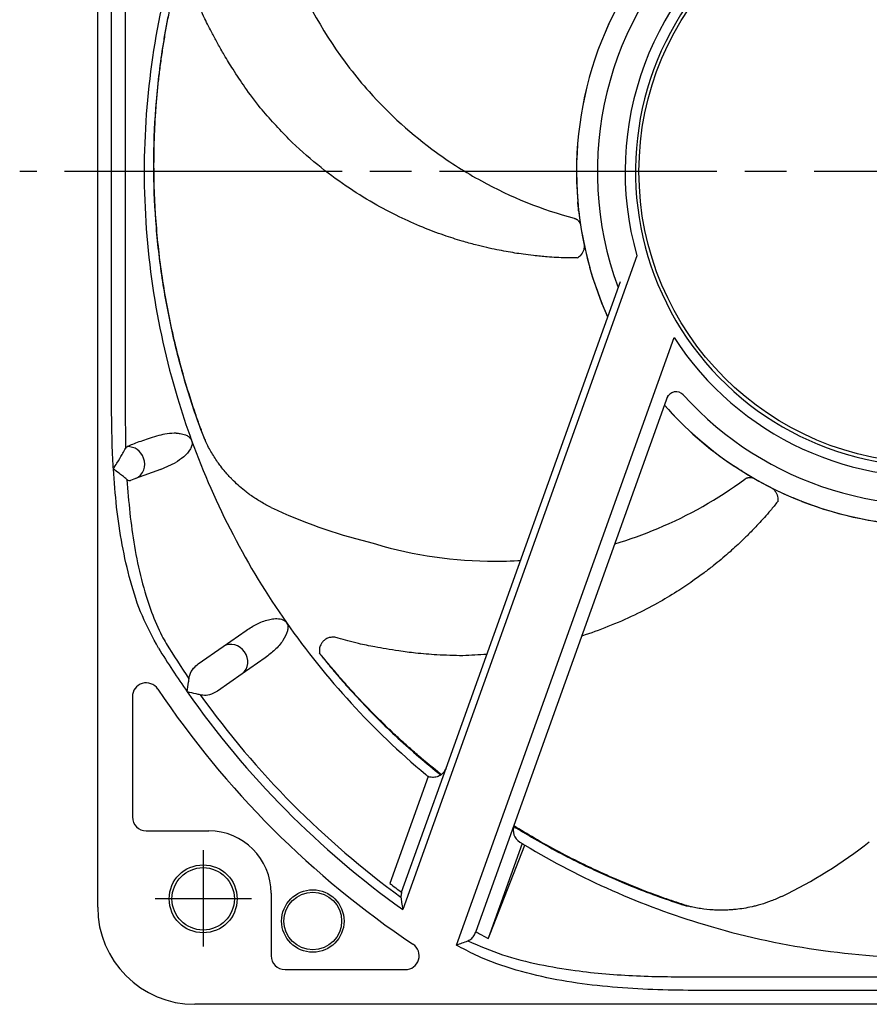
# Model space of a CAD drawing. Header units: millimetres. Extents: x 0 to 594, y 0 to 420.
# Tile 1 of 10: x 81 to 143, y 172 to 243. Entities that reach past the tile are written whole.
import ezdxf

# ---------------------------------------------------------------- set-up
doc = ezdxf.new("R2010")
doc.units = ezdxf.units.MM
doc.linetypes.add('CENTER', pattern=[27, 20, -2, 3, -2])

msp = doc.modelspace()

# ---------------------------------------------------------------- linework, layer by layer
at = {"color": 7}
for p, q in [((87, 179.32), (87, 285.32)), ((87.997, 215.597), (87.997, 249.044)), ((88.974, 249.044), (88.974, 215.597)), ((121.429, 228.927), (121.428, 228.933)), ((125.851, 226.259), (108.983, 179.149)), ((122.649, 224.75), (122.456, 225.403)), ((112.099, 189.333), (124.659, 224.414)), ((112.847, 176.59), (128.525, 220.376)), ((128.091, 216.198), (116.992, 185.201)), ((88.974, 215.597), (89.007, 212.367)), ((88.966, 212.29), (89.007, 212.367)), ((91.516, 210.849), (89.728, 210.198)), ((91.516, 210.849), (92.593, 211.341)), ((89.728, 210.198), (89.37, 210.068)), ((133.709, 210.212), (133.704, 210.215)), ((137.736, 208.562), (137.105, 208.818)), ((96.029, 198.095), (97.698, 199.263)), ((94.249, 196.848), (96.029, 198.095)), ((99.074, 197.297), (97.405, 196.129)), ((97.405, 196.129), (95.625, 194.882)), ((89.5, 194.482), (89.5, 185.82)), ((110.82, 188.728), (108.061, 181.022)), ((108.899, 180.396), (112.099, 189.333)), ((116.992, 185.201), (114.255, 177.556)), ((90.5, 184.82), (95, 184.82)), ((117.59, 183.903), (115.137, 177.052)), ((115.271, 177.394), (117.772, 183.792)), ((99.5, 180.32), (99.5, 175.82)), ((114.148, 177.325), (114.255, 177.556)), ((115.137, 177.052), (115.271, 177.394)), ((114.598, 177.353), (115.137, 177.052)), ((100.5, 174.82), (109.162, 174.82)), ((130.277, 174.294), (163.723, 174.294)), ((163.723, 173.317), (130.277, 173.317)), ((200, 172.32), (94, 172.32))]:
    msp.add_line(p, q, dxfattribs=at)
at = {"color": 0, "linetype": 'CENTER'}
msp.add_line((212.62, 232.32), (81.38, 232.32), dxfattribs=at)
at = {"color": 7, "linetype": 'CENTER'}
for p, q in [((94.602, 183.418), (94.602, 176.481)), ((91.131, 179.949), (98.073, 179.949))]:
    msp.add_line(p, q, dxfattribs=at)
at = {"color": 7, "flags": 128}
msp.add_lwpolyline([(123.745, 221.859), (123.324, 222.848), (122.649, 224.75)], dxfattribs=at)
at = {"color": 7}
for centre, radius in [((147, 232.32), 21), ((147, 232.32), 21), ((94.6, 179.92), 2.45), ((94.6, 179.92), 2.25), ((94.6, 179.92), 2.25), ((102.5, 178.32), 2.25), ((102.5, 178.32), 2.077)]:
    msp.add_circle(centre, radius, dxfattribs=at)
for centre, radius, start, end in [((147, 232.32), 21.25, 91.34826, 278.84008), ((147, 232.32), 22, 122.88197, 195.99139), ((147, 232.32), 25.5, 134.98403, 184.88221), ((147, 232.32), 24, 132.11115, 200.36421), ((147, 232.32), 56.65, 163.28986, 180), ((147, 232.32), 25.5, 145.84008, 195.73825), ((147, 232.32), 56.65, 180, 196.71014), ((147, 232.32), 25.5, 186.4126, 204.22037), ((147, 232.32), 22, 212.88197, 277.44008), ((128.676, 215.757), 0.7, 42.11115, 160.3), ((147, 232.32), 56.65, 196.71014, 200), ((147, 232.32), 24, 222.11115, 283.52038), ((147, 232.32), 25.5, 221.28684, 247.16682), ((147, 232.32), 25.5, 221.28684, 236.31078), ((147, 232.32), 56.65, 200, 215), ((89.174, 211.33), 1.174, 17.38952, 92.10692), ((89.262, 211.225), 1.128, 294.40195, 23.81126), ((147, 232.32), 25.5, 237.84117, 287.73935), ((147, 232.32), 25.5, 248.69721, 288.36057), ((147, 232.32), 56.65, 215, 230.06378), ((147, 232.32), 65.364, 211.69385, 215), ((147, 232.32), 64.721, 211.69385, 214.37014), ((96.603, 197.123), 1.128, 31.18874, 120.59805), ((96.689, 197), 1.128, 309.40195, 38.81126), ((90.5, 194.482), 1, 33.81052, 180), ((147, 232.32), 67, 213.81052, 236.18948), ((147, 232.32), 65.364, 215, 234.43575), ((147, 232.32), 64.721, 215.62986, 233.88392), ((147, 232.32), 56.65, 230.06378, 230.26535), ((147, 232.32), 56.65, 230.26535, 230.29886), ((147, 232.32), 56.65, 230.29886, 230.30826), ((90.5, 185.82), 1, 180, 270), ((117.934, 184.864), 1, 160.3, 238.51308), ((95, 180.32), 4.5, 0, 90), ((147, 232.32), 56.65, 238.51308, 238.72405), ((147, 232.32), 56.65, 238.72405, 238.94028), ((147, 232.32), 56.65, 238.94028, 253.28986), ((147, 232.32), 64.404, 232.79884, 233.72932), ((94, 179.32), 7, 180, 270), ((147, 232.32), 63.807, 239.12359, 239.48148), ((147, 232.32), 56.65, 253.28986, 270), ((109.162, 175.82), 1, 270, 56.18948), ((100.5, 175.82), 1, 180, 270)]:
    msp.add_arc(centre, radius, start, end, dxfattribs=at)
for points, knots in [([(100.891, 247.361), (101.95, 244.623), (103.723, 241.466), (107.482, 236.928), (109.636, 234.985), (112.429, 232.959), (115.597, 230.954), (119.01, 229.586), (121.333, 228.958)], [0, 0, 0, 0, 0.2673959, 0.3342703, 0.5348935, 0.5348935, 0.6511719, 0.8716682, 0.8716682, 0.8716682, 0.8716682]), ([(92.433, 245.137), (92.432, 245.133), (92.428, 245.121), (92.421, 245.093), (92.417, 245.076), (92.403, 245.022), (92.392, 244.978), (92.362, 244.852), (92.342, 244.764), (92.282, 244.501), (92.243, 244.325), (92.129, 243.797), (92.057, 243.445), (91.923, 242.745), (91.859, 242.397), (91.74, 241.701), (91.684, 241.353), (91.526, 240.312), (91.435, 239.618), (91.281, 238.242), (91.217, 237.557), (91.066, 235.513), (91.017, 234.157), (91.018, 231.46), (91.068, 230.126), (91.261, 227.486), (91.404, 226.176), (91.781, 223.591), (92.013, 222.314), (92.564, 219.791), (92.882, 218.545), (93.601, 216.087), (94.001, 214.877), (94.441, 213.684)], [0, 0, 0, 0, 0.001953, 0.001953, 0.003906, 0.003906, 0.007812, 0.007812, 0.015625, 0.015625, 0.03125, 0.03125, 0.0625, 0.0625, 0.09375, 0.09375, 0.125, 0.125, 0.1875, 0.1875, 0.25, 0.25, 0.375, 0.375, 0.5, 0.5, 0.625, 0.625, 0.75, 0.75, 0.875, 0.875, 1, 1, 1, 1]), ([(94.735, 212.974), (94.675, 213.131), (94.556, 213.445), (94.325, 214.075), (93.934, 215.184), (93.214, 217.424), (92.357, 220.679), (91.613, 224.666), (91.16, 228.725), (91.031, 232.152), (91.076, 234.57), (91.134, 235.802), (91.176, 236.496), (91.213, 237.014), (91.253, 237.517), (91.316, 238.217), (91.409, 239.099), (91.542, 240.159), (91.695, 241.219), (91.869, 242.276), (92.032, 243.167), (92.167, 243.854), (92.253, 244.268), (92.312, 244.55), (92.351, 244.732), (92.379, 244.864), (92.398, 244.955), (92.411, 245.014), (92.424, 245.076), (92.434, 245.126), (92.435, 245.141), (92.434, 245.138), (92.433, 245.137)], [0, 0, 0, 0, 0.015635, 0.031273, 0.062559, 0.125114, 0.250244, 0.375408, 0.500343, 0.625464, 0.688045, 0.719339, 0.736729, 0.750634, 0.766082, 0.781882, 0.813087, 0.844315, 0.875584, 0.906841, 0.938088, 0.955287, 0.969225, 0.976301, 0.981959, 0.986895, 0.98952, 0.991601, 0.993486, 0.996681, 0.998277, 1, 1, 1, 1]), ([(98.718, 236.91), (98.341, 237.406), (97.654, 238.311), (96.801, 239.597), (96.159, 240.646), (95.671, 241.505), (95.297, 242.198), (94.985, 242.798), (94.685, 243.396), (94.4, 244.04), (94.164, 244.6), (93.998, 245.02), (93.844, 245.154), (93.776, 245.213)], [0, 0, 0, 0, 0.192389, 0.351069, 0.476582, 0.57239, 0.656473, 0.719624, 0.780965, 0.862684, 0.937352, 0.972572, 1, 1, 1, 1]), ([(121.538, 226.104), (121.267, 226.103), (120.55, 226.099), (119.506, 226.166), (118.481, 226.261), (117.704, 226.358), (117.043, 226.456), (116.411, 226.564), (115.735, 226.694), (115.002, 226.853), (114.172, 227.056), (113.138, 227.343), (111.866, 227.751), (110.348, 228.324), (108.651, 229.082), (106.796, 230.061), (104.82, 231.297), (102.768, 232.83), (100.671, 234.689), (99.388, 236.151), (98.718, 236.914)], [0, 0, 0, 0, 0.031175, 0.082395, 0.120257, 0.149606, 0.172426, 0.197012, 0.223367, 0.251494, 0.283268, 0.321665, 0.374799, 0.436913, 0.50815, 0.588537, 0.678032, 0.776166, 0.883169, 1, 1, 1, 1]), ([(121.598, 230.092), (121.597, 230.098), (121.596, 230.104), (121.595, 230.112), (121.594, 230.115), (121.593, 230.114), (121.591, 230.115), (121.59, 230.115)], [0, 0, 0, 0, 0.355353, 0.441943, 0.481291, 0.656972, 1, 1, 1, 1]), ([(121.66, 229.472), (121.648, 229.573), (121.636, 229.689), (121.618, 229.87), (121.612, 229.933), (121.603, 230.028), (121.6, 230.068), (121.596, 230.108), (121.595, 230.124), (121.594, 230.128), (121.594, 230.137), (121.593, 230.144), (121.593, 230.15)], [0, 0, 0, 0, 0.5, 0.5, 0.75, 0.75, 0.875, 0.90625, 0.90625, 0.9375, 0.9375, 1, 1, 1, 1]), ([(121.651, 229.501), (121.651, 229.508), (121.652, 229.523), (121.651, 229.541), (121.651, 229.551)], [0, 0, 0, 0, 0.483923, 1, 1, 1, 1]), ([(121.333, 228.958), (121.35, 228.954), (121.382, 228.945), (121.413, 228.933), (121.429, 228.927)], [0, 0, 0, 0, 0.503998, 1, 1, 1, 1]), ([(121.429, 228.927), (121.445, 228.92), (121.479, 228.906), (121.526, 228.877), (121.576, 228.839), (121.63, 228.788), (121.699, 228.701), (121.756, 228.59), (121.789, 228.484), (121.798, 228.43), (121.801, 228.413)], [0, 0, 0, 0, 0.08139, 0.164696, 0.24958, 0.364835, 0.499699, 0.749267, 0.921756, 1, 1, 1, 1]), ([(121.703, 228.781), (121.703, 228.781), (121.703, 228.782), (121.706, 228.78), (121.715, 228.771), (121.747, 228.721), (121.76, 228.664), (121.77, 228.622)], [0, 0, 0, 0, 0.013686, 0.047866, 0.088026, 0.318851, 1, 1, 1, 1]), ([(122.034, 227.15), (122.048, 227.063), (122.075, 226.896), (122.001, 226.582), (121.836, 226.32), (121.644, 226.149), (121.553, 226.087), (121.545, 226.076), (121.543, 226.073)], [0, 0, 0, 0, 0.215811, 0.41495, 0.719832, 0.831796, 0.947067, 1, 1, 1, 1]), ([(122.635, 224.777), (122.634, 224.784), (122.632, 224.799), (122.628, 224.817), (122.626, 224.826)], [0, 0, 0, 0, 0.483923, 1, 1, 1, 1]), ([(88.129, 210.893), (88.119, 211.07), (88.026, 212.636), (88.011, 214.206), (87.997, 215.597)], [0, 0, 0, 0, 0.113388, 1, 1, 1, 1]), ([(94.441, 213.684), (94.462, 213.627), (94.481, 213.579), (94.515, 213.491), (94.53, 213.453), (94.572, 213.348), (94.596, 213.29), (94.663, 213.132), (94.7, 213.049), (94.735, 212.974)], [0, 0, 0, 0, 0.125, 0.125, 0.25, 0.25, 0.5, 0.5, 1, 1, 1, 1]), ([(92.666, 213.475), (92.442, 213.467), (91.988, 213.452), (91.137, 213.244), (90.179, 212.914), (89.488, 212.665), (89.191, 212.531), (89.13, 212.504)], [0, 0, 0, 0, 0.1362394, 0.2757457, 0.5918468, 0.9164521, 1, 1, 1, 1]), ([(93.766, 212.945), (93.78, 212.894), (93.81, 212.781), (93.784, 212.564), (93.619, 212.174), (93.204, 211.739), (92.798, 211.475), (92.593, 211.341)], [0, 0, 0, 0, 0.060373, 0.135826, 0.265476, 0.62878, 1, 1, 1, 1]), ([(92.666, 213.475), (92.755, 213.468), (92.975, 213.452), (93.273, 213.381), (93.525, 213.253), (93.671, 213.121), (93.739, 213.014), (93.762, 212.956), (93.766, 212.945)], [0, 0, 0, 0, 0.226057, 0.557047, 0.74612, 0.875952, 0.974905, 1, 1, 1, 1]), ([(94.735, 212.974), (94.735, 212.973), (94.736, 212.972), (94.735, 212.974), (94.735, 212.974)], [0, 0, 0, 0, 0.542849, 1, 1, 1, 1]), ([(96.792, 210.035), (96.738, 210.089), (96.613, 210.214), (96.41, 210.432), (96.152, 210.725), (95.891, 211.051), (95.541, 211.529), (95.229, 212.017), (94.975, 212.481), (94.836, 212.758), (94.77, 212.899), (94.735, 212.974)], [0, 0, 0, 0, 0.064501, 0.14815, 0.250948, 0.39431, 0.500614, 0.749899, 0.874742, 0.933047, 1, 1, 1, 1]), ([(88.129, 210.893), (88.13, 210.895), (88.217, 211.038), (88.434, 211.394), (88.741, 211.893), (88.902, 212.176), (88.966, 212.29)], [0, 0, 0, 0, 0.004008, 0.283747, 0.711977, 1, 1, 1, 1]), ([(89.13, 212.504), (89.104, 212.486), (89.059, 212.457), (89.022, 212.393), (89.007, 212.367)], [0, 0, 0, 0, 0.5984859, 1, 1, 1, 1]), ([(89.11, 210.13), (89.049, 210.184), (88.927, 210.291), (88.612, 210.533), (88.336, 210.739), (88.16, 210.87), (88.131, 210.891), (88.129, 210.893)], [0, 0, 0, 0, 0.273351, 0.545089, 0.923825, 0.995094, 1, 1, 1, 1]), ([(91.384, 197.979), (90.971, 198.743), (90.133, 200.29), (89.323, 202.821), (88.731, 205.452), (88.334, 208.15), (88.197, 209.978), (88.129, 210.893)], [0, 0, 0, 0, 0.193464, 0.391961, 0.590671, 0.795302, 1, 1, 1, 1]), ([(133.427, 210.732), (133.341, 210.787), (133.243, 210.849), (133.09, 210.948), (133.037, 210.982), (132.958, 211.035), (132.924, 211.057), (132.89, 211.079), (132.877, 211.088), (132.874, 211.09), (132.866, 211.096), (132.861, 211.099), (132.855, 211.103)], [0, 0, 0, 0, 0.5, 0.5, 0.75, 0.75, 0.875, 0.90625, 0.90625, 0.9375, 0.9375, 1, 1, 1, 1]), ([(132.904, 211.07), (132.899, 211.073), (132.893, 211.077), (132.886, 211.081), (132.883, 211.082), (132.883, 211.081), (132.882, 211.079), (132.881, 211.079)], [0, 0, 0, 0, 0.355353, 0.441943, 0.481291, 0.656972, 1, 1, 1, 1]), ([(133.399, 210.743), (133.394, 210.748), (133.383, 210.758), (133.368, 210.769), (133.36, 210.775)], [0, 0, 0, 0, 0.483923, 1, 1, 1, 1]), ([(89.11, 210.13), (89.133, 210.111), (89.203, 210.054), (89.294, 210.044), (89.358, 210.064), (89.37, 210.068)], [0, 0, 0, 0, 0.2799363, 0.8549417, 1, 1, 1, 1]), ([(89.11, 210.13), (89.17, 209.327), (89.291, 207.721), (89.628, 205.312), (90.119, 202.915), (90.782, 200.751), (91.429, 199.228), (91.829, 198.501), (91.931, 198.317)], [0, 0, 0, 0, 0.197374, 0.394702, 0.595706, 0.796527, 0.948517, 1, 1, 1, 1]), ([(97.694, 209.244), (97.532, 209.37), (97.374, 209.5), (97.071, 209.766), (96.927, 209.901), (96.792, 210.035)], [0, 0, 0, 0, 0.5, 0.5, 1, 1, 1, 1]), ([(124.263, 205.507), (125.304, 205.816), (128.651, 207.008), (131.686, 208.732), (133.626, 210.157)], [0.5519506, 0.5519506, 0.5519506, 0.5519506, 0.6511719, 0.8716682, 0.8716682, 0.8716682, 0.8716682]), ([(133.626, 210.157), (133.639, 210.167), (133.666, 210.186), (133.695, 210.204), (133.709, 210.212)], [0, 0, 0, 0, 0.503998, 1, 1, 1, 1]), ([(133.709, 210.212), (133.725, 210.221), (133.757, 210.238), (133.809, 210.257), (133.87, 210.273), (133.944, 210.282), (134.055, 210.282), (134.177, 210.258), (134.28, 210.217), (134.329, 210.191), (134.344, 210.183)], [0, 0, 0, 0, 0.0813897, 0.1646958, 0.2495805, 0.3648349, 0.4996985, 0.7492667, 0.9217563, 1, 1, 1, 1]), ([(133.994, 210.335), (133.994, 210.336), (133.994, 210.336), (133.997, 210.337), (134.01, 210.339), (134.068, 210.333), (134.121, 210.307), (134.161, 210.288)], [0, 0, 0, 0, 0.013686, 0.047866, 0.088026, 0.318851, 1, 1, 1, 1]), ([(135.476, 209.577), (135.553, 209.534), (135.7, 209.451), (135.9, 209.197), (136.001, 208.905), (136.016, 208.648), (136.008, 208.539), (136.011, 208.526), (136.012, 208.522)], [0, 0, 0, 0, 0.215811, 0.41495, 0.719832, 0.831796, 0.947067, 1, 1, 1, 1]), ([(98.091, 208.952), (98.037, 208.99), (97.983, 209.028), (97.929, 209.067), (97.89, 209.096), (97.85, 209.125), (97.811, 209.155), (97.772, 209.184), (97.733, 209.214), (97.694, 209.244)], [0, 0, 0, 0, 0.0002009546, 0.0002009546, 0.0002009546, 0.0003486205, 0.0003486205, 0.0003486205, 0.0004966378, 0.0004966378, 0.0004966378, 0.0004966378]), ([(99.5, 208.128), (99.247, 208.25), (99.002, 208.38), (98.528, 208.658), (98.301, 208.805), (98.091, 208.952)], [0, 0, 0, 0, 0.5, 0.5, 1, 1, 1, 1]), ([(137.706, 208.568), (137.7, 208.572), (137.687, 208.579), (137.671, 208.587), (137.662, 208.591)], [0, 0, 0, 0, 0.483923, 1, 1, 1, 1]), ([(135.984, 208.538), (135.817, 208.325), (135.373, 207.762), (134.67, 206.987), (133.956, 206.245), (133.395, 205.699), (132.907, 205.243), (132.429, 204.815), (131.906, 204.368), (131.324, 203.895), (130.647, 203.372), (129.779, 202.743), (128.666, 202.002), (127.272, 201.173), (125.621, 200.318), (123.802, 199.524), (122.517, 199.063), (121.883, 198.859)], [0, 0, 0, 0, 0.0311748, 0.0823952, 0.1202568, 0.1496057, 0.1724264, 0.1970121, 0.2233667, 0.2514945, 0.2832682, 0.3216647, 0.3747992, 0.4369126, 0.5081501, 0.5885367, 0.6651878, 0.6651878, 0.6651878, 0.6651878]), ([(106.492, 205.649), (109.293, 204.769), (112.867, 204.187), (116.609, 204.257), (117.4, 204.302), (117.46, 204.306)], [0, 0, 0, 0, 0.2673959, 0.3342703, 0.3397608, 0.3397608, 0.3397608, 0.3397608]), ([(97.698, 199.263), (97.946, 199.424), (98.442, 199.745), (99.125, 200.005), (99.698, 200.116), (100.053, 200.12), (100.336, 200.04), (100.495, 199.949), (100.569, 199.86), (100.595, 199.827)], [0, 0, 0, 0, 0.294067, 0.587473, 0.714212, 0.856706, 0.91215, 0.968167, 1, 1, 1, 1]), ([(100.595, 199.827), (100.621, 199.782), (100.679, 199.681), (100.711, 199.464), (100.652, 199.044), (100.331, 198.474), (99.786, 197.834), (99.312, 197.476), (99.074, 197.297)], [0, 0, 0, 0, 0.039345, 0.088526, 0.173027, 0.409794, 0.704557, 1, 1, 1, 1]), ([(103.736, 198.747), (103.72, 198.745), (103.616, 198.736), (103.456, 198.654), (103.293, 198.529), (103.166, 198.388), (103.049, 198.203), (102.954, 197.916), (102.972, 197.691), (102.982, 197.565)], [0, 0, 0, 0, 0.030668, 0.204578, 0.335369, 0.426829, 0.567523, 0.758677, 1, 1, 1, 1]), ([(113.308, 197.433), (112.686, 197.448), (111.55, 197.475), (110.012, 197.61), (108.792, 197.762), (107.815, 197.916), (107.041, 198.056), (106.377, 198.187), (105.723, 198.324), (105.042, 198.503), (104.456, 198.667), (104.024, 198.799), (103.824, 198.763), (103.736, 198.747)], [0, 0, 0, 0, 0.192389, 0.351069, 0.476582, 0.57239, 0.656473, 0.719624, 0.780965, 0.862684, 0.937352, 0.972572, 1, 1, 1, 1]), ([(111.759, 188.87), (111.743, 188.883), (111.187, 189.325), (110.373, 190), (109.446, 190.813), (108.93, 191.279), (108.547, 191.631), (108.179, 191.976), (107.671, 192.462), (107.04, 193.084), (106.294, 193.848), (105.56, 194.629), (104.842, 195.424), (104.248, 196.107), (103.795, 196.641), (103.524, 196.967), (103.341, 197.189), (103.223, 197.332), (103.137, 197.437), (103.078, 197.509), (103.04, 197.555), (103, 197.604), (102.967, 197.643), (102.956, 197.653), (102.957, 197.651), (102.958, 197.649)], [0.6235913, 0.6235913, 0.6235913, 0.6235913, 0.6254645, 0.688045, 0.7193385, 0.736729, 0.7506341, 0.7660824, 0.7818818, 0.8130868, 0.8443145, 0.8755839, 0.9068406, 0.9380881, 0.9552865, 0.9692253, 0.9763014, 0.9819587, 0.9868946, 0.9895201, 0.9916011, 0.993486, 0.9966808, 0.9982771, 1, 1, 1, 1]), ([(102.958, 197.649), (102.96, 197.645), (102.967, 197.635), (102.984, 197.612), (102.995, 197.598), (103.029, 197.554), (103.056, 197.518), (103.136, 197.416), (103.192, 197.345), (103.36, 197.134), (103.473, 196.994), (103.815, 196.576), (104.046, 196.3), (104.509, 195.759), (104.742, 195.492), (105.212, 194.965), (105.449, 194.704), (106.164, 193.931), (106.65, 193.428), (107.63, 192.449), (108.125, 191.973), (109.63, 190.58), (110.659, 189.696), (111.717, 188.853), (111.721, 188.85), (111.725, 188.846)], [0, 0, 0, 0, 0.0019531, 0.0019531, 0.0039063, 0.0039063, 0.0078125, 0.0078125, 0.015625, 0.015625, 0.03125, 0.03125, 0.0625, 0.0625, 0.09375, 0.09375, 0.125, 0.125, 0.1875, 0.1875, 0.25, 0.25, 0.375, 0.375, 0.3754629, 0.3754629, 0.3754629, 0.3754629]), ([(93.579, 195.783), (93.594, 195.866), (93.647, 196.154), (93.87, 196.535), (94.131, 196.751), (94.249, 196.848)], [0, 0, 0, 0, 0.182857, 0.630081, 1, 1, 1, 1]), ([(93.457, 194.829), (93.457, 194.831), (93.489, 195.072), (93.534, 195.409), (93.569, 195.703), (93.579, 195.783)], [0, 0, 0, 0, 0.006959, 0.731794, 1, 1, 1, 1]), ([(94.395, 194.617), (94.293, 194.641), (94.002, 194.708), (93.672, 194.781), (93.459, 194.829), (93.457, 194.829)], [0, 0, 0, 0, 0.34532, 0.993047, 1, 1, 1, 1]), ([(95.625, 194.882), (95.441, 194.78), (95.126, 194.604), (94.681, 194.563), (94.455, 194.606), (94.395, 194.617)], [0, 0, 0, 0, 0.506025, 0.868992, 1, 1, 1, 1]), ([(110.83, 188.732), (110.829, 188.732), (110.816, 188.737), (110.798, 188.747), (110.787, 188.756), (110.781, 188.762)], [0, 0, 0, 0, 0.022845, 0.441982, 1, 1, 1, 1]), ([(112.099, 189.333), (112.05, 189.231), (111.954, 189.026), (111.69, 188.802), (111.375, 188.675), (111.07, 188.657), (110.891, 188.708), (110.82, 188.728)], [0, 0, 0, 0, 0.214715, 0.429431, 0.644139, 0.858831, 1, 1, 1, 1]), ([(129.538, 179.396), (129.379, 179.447), (129.059, 179.55), (128.422, 179.762), (127.312, 180.148), (125.111, 180.98), (122.032, 182.341), (119.136, 183.881), (117.477, 184.878), (116.986, 185.183)], [0, 0, 0, 0, 0.0156349, 0.031273, 0.062559, 0.1251139, 0.2502441, 0.3754081, 0.4285714, 0.4285714, 0.4285714, 0.4285714]), ([(116.972, 185.145), (117.402, 184.878), (117.834, 184.618), (119.396, 183.705), (120.539, 183.091), (122.855, 181.949), (124.028, 181.42), (126.398, 180.45), (127.593, 180.008), (128.8, 179.609)], [0.5768784, 0.5768784, 0.5768784, 0.5768784, 0.625, 0.625, 0.75, 0.75, 0.875, 0.875, 1, 1, 1, 1]), ([(108.899, 180.396), (108.875, 180.307), (108.845, 180.191), (108.85, 180.066), (108.852, 180.037)], [0, 0, 0, 0, 0.77129, 1, 1, 1, 1]), ([(108.852, 180.037), (108.865, 179.913), (108.896, 179.635), (108.953, 179.322), (108.983, 179.151), (108.983, 179.149)], [0, 0, 0, 0, 0.4447921, 0.9930679, 1, 1, 1, 1]), ([(128.8, 179.609), (128.858, 179.59), (128.907, 179.574), (128.997, 179.546), (129.036, 179.534), (129.144, 179.501), (129.205, 179.484), (129.371, 179.438), (129.458, 179.415), (129.538, 179.395)], [0, 0, 0, 0, 0.125, 0.125, 0.25, 0.25, 0.5, 0.5, 1, 1, 1, 1]), ([(134.775, 179.511), (134.713, 179.493), (134.649, 179.475), (134.585, 179.457), (134.538, 179.444), (134.49, 179.432), (134.443, 179.419), (134.395, 179.407), (134.347, 179.395), (134.299, 179.383)], [0, 0, 0, 0, 0.0002009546, 0.0002009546, 0.0002009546, 0.0003486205, 0.0003486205, 0.0003486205, 0.0004966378, 0.0004966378, 0.0004966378, 0.0004966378]), ([(136.298, 180.1), (136.045, 179.977), (135.79, 179.867), (135.278, 179.67), (135.021, 179.584), (134.775, 179.511)], [0, 0, 0, 0, 0.5, 0.5, 1, 1, 1, 1]), ([(129.538, 179.395), (129.539, 179.395), (129.541, 179.395), (129.539, 179.396), (129.538, 179.396)], [0, 0, 0, 0, 0.542849, 1, 1, 1, 1]), ([(133.12, 179.171), (133.043, 179.163), (132.868, 179.143), (132.571, 179.12), (132.181, 179.101), (131.763, 179.1), (131.171, 179.125), (130.595, 179.185), (130.074, 179.276), (129.771, 179.34), (129.619, 179.376), (129.538, 179.395)], [0, 0, 0, 0, 0.064501, 0.14815, 0.250948, 0.39431, 0.500614, 0.749899, 0.874742, 0.933047, 1, 1, 1, 1]), ([(134.299, 179.383), (134.1, 179.335), (133.9, 179.293), (133.503, 179.222), (133.308, 179.194), (133.12, 179.171)], [0, 0, 0, 0, 0.5, 0.5, 1, 1, 1, 1]), ([(112.847, 176.59), (112.849, 176.591), (112.989, 176.641), (113.282, 176.748), (113.534, 176.844), (113.666, 176.894)], [0, 0, 0, 0, 0.00694, 0.48413, 1, 1, 1, 1]), ([(113.666, 176.894), (113.767, 176.948), (113.969, 177.054), (114.089, 177.235), (114.148, 177.325)], [0, 0, 0, 0, 0.503382, 1, 1, 1, 1]), ([(113.666, 176.894), (114.492, 176.535), (116.161, 175.811), (118.781, 175.171), (122, 174.631), (125.828, 174.317), (128.791, 174.302), (130.277, 174.294)], [0, 0, 0, 0, 0.159286, 0.32151, 0.47558, 0.737062, 1, 1, 1, 1]), ([(130.277, 173.317), (129.306, 173.325), (127.366, 173.341), (124.448, 173.504), (121.532, 173.819), (118.59, 174.356), (116.153, 175.059), (114.225, 175.832), (113.306, 176.338), (112.847, 176.59)], [0, 0, 0, 0, 0.162372, 0.324716, 0.488877, 0.652953, 0.824635, 0.912346, 1, 1, 1, 1])]:
    msp.add_open_spline(points, degree=3, knots=knots, dxfattribs=at)
for points in [[(99.5, 208.128), (101.737, 207.061), (104.067, 206.233), (106.492, 205.649)], [(115.034, 197.53), (114.458, 197.491), (113.882, 197.463), (113.305, 197.436)], [(136.298, 180.1), (138.528, 181.183), (140.627, 182.489), (142.596, 184.02)]]:
    msp.add_open_spline(points, degree=3, dxfattribs=at)
at = {"color": 7, "linetype": 'Continuous', "lineweight": 0}
msp.add_point((94.602, 179.949), dxfattribs=at)

doc.saveas('drawing.dxf')
